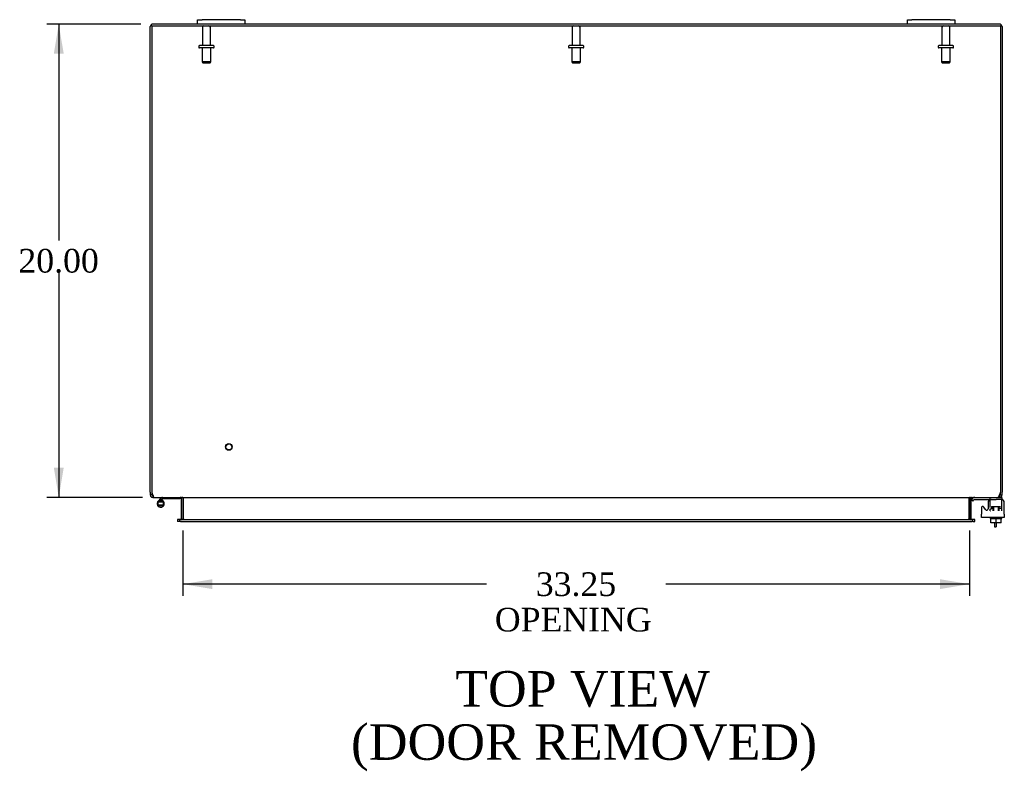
# Model space of a CAD drawing. Header units: inches. Extents: x 6 to 238, y 0 to 158.
# Tile 5 of 10: x 63 to 105, y 113 to 145. Entities that reach past the tile are written whole.
import ezdxf
from ezdxf.enums import TextEntityAlignment as Align

# ---------------------------------------------------------------- set-up
doc = ezdxf.new("R2010")
doc.units = ezdxf.units.IN
doc.header["$MEASUREMENT"] = 0
for name, color, linetype in [('COM40153-1', 7, 'CONTINUOUS'), ('COM42667', 7, 'CONTINUOUS'), ('COM42780', 7, 'CONTINUOUS'), ('COM48499', 7, 'CONTINUOUS'), ('COM70236-5', 7, 'CONTINUOUS'), ('DEFAULT', 7, 'CONTINUOUS'), ('FET07710', 7, 'CONTINUOUS'), ('HNG10620-44B', 7, 'CONTINUOUS'), ('HNG10620-44P', 7, 'CONTINUOUS'), ('SCC19011', 7, 'CONTINUOUS'), ('STD21878', 7, 'CONTINUOUS'), ('STD26094', 7, 'CONTINUOUS'), ('WAF25035', 7, 'CONTINUOUS')]:
    doc.layers.add(name, color=color, linetype=linetype)
doc.styles.add('SEACAD_TIMES_NEW_ROMAN', font='times.ttf')

# ---------------------------------------------------------------- blocks, each defined once
blk = doc.blocks.new('GDIMGGROUP18')
at = {"layer": 'DEFAULT', "linetype": 'Continuous'}
for points in [[(64.41, 143.191), (64.827, 143.191), (64.618, 144.441)], [(64.41, 125.691), (64.618, 124.441), (64.827, 125.691)]]:
    blk.add_hatch(color=136, dxfattribs=at).paths.add_polyline_path(points)
at = {"layer": 'DEFAULT', "color": 136, "linetype": 'Continuous'}
for p, q in [((68.093, 144.441), (64.118, 144.441)), ((64.618, 144.441), (64.618, 135.291)), ((64.618, 133.941), (64.618, 124.441)), ((68.162, 124.441), (64.118, 124.441))]:
    blk.add_line(p, q, dxfattribs=at)
at = {"layer": 'DEFAULT', "color": 136, "linetype": 'Continuous', "style": 'SEACAD_TIMES_NEW_ROMAN'}
blk.add_text('20.00', height=1, dxfattribs=at).set_placement((62.912, 134.941), align=Align.TOP_LEFT)
blk = doc.blocks.new('GDIMGGROUP19')
at = {"layer": 'DEFAULT', "linetype": 'Continuous'}
for points in [[(71.11, 120.567), (71.11, 120.984), (69.86, 120.775)], [(101.86, 120.567), (103.11, 120.775), (101.86, 120.984)]]:
    blk.add_hatch(color=136, dxfattribs=at).paths.add_polyline_path(points)
at = {"layer": 'DEFAULT', "color": 136, "linetype": 'Continuous'}
for p, q in [((69.86, 123.036), (69.86, 120.275)), ((103.11, 123.036), (103.11, 120.275)), ((82.699, 120.775), (69.86, 120.775)), ((103.11, 120.775), (90.271, 120.775))]:
    blk.add_line(p, q, dxfattribs=at)
at = {"layer": 'DEFAULT', "color": 136, "linetype": 'Continuous', "style": 'SEACAD_TIMES_NEW_ROMAN'}
for s, p in [('33.25', (84.778, 121.275)), ('OPENING ', (83.049, 119.775))]:
    blk.add_text(s, height=1, dxfattribs=at).set_placement(p, align=Align.TOP_LEFT)

msp = doc.modelspace()

# ---------------------------------------------------------------- linework, layer by layer
at = {"layer": 'COM40153-1', "color": 7}
for p, q in [((104.163, 123.369), (104.163, 123.191)), ((104.163, 123.191), (104.235, 123.191)), ((104.235, 123.369), (104.235, 123.191))]:
    msp.add_line(p, q, dxfattribs=at)
at = {"layer": 'COM42667', "color": 7}
for p, q in [((103.784, 123.929), (103.721, 124.026)), ((103.894, 124.221), (103.894, 123.961)), ((104.58, 123.738), (104.58, 124.221)), ((103.61, 123.994), (103.61, 123.738)), ((103.61, 123.595), (103.61, 123.738)), ((104.58, 123.595), (103.61, 123.595)), ((104.58, 123.738), (104.58, 123.595))]:
    msp.add_line(p, q, dxfattribs=at)
for centre, radius, start, end in [((103.67, 123.994), 0.06, 32.8455, 180), ((104.019, 124.221), 0.125, 90, 180), ((104.455, 124.221), 0.125, 0, 90), ((103.834, 123.961), 0.06, 212.8455, 0)]:
    msp.add_arc(centre, radius, start, end, dxfattribs=at)
at = {"layer": 'COM42780', "color": 7}
for p, q in [((103.981, 124.011), (103.981, 124.425)), ((104.377, 124.441), (104.481, 124.441)), ((104.481, 124.441), (104.481, 124.346)), ((103.182, 124.348), (103.232, 124.399)), ((103.182, 124.348), (103.249, 124.281)), ((103.249, 124.281), (103.299, 124.332)), ((103.333, 124.346), (104.231, 124.346)), ((103.367, 124.347), (103.367, 124.346)), ((103.367, 124.347), (103.426, 124.347)), ((103.426, 124.347), (103.426, 124.346)), ((103.426, 124.347), (103.455, 124.347)), ((103.455, 124.347), (103.455, 124.346)), ((103.455, 124.347), (103.617, 124.347)), ((103.567, 124.347), (103.567, 124.346)), ((103.617, 124.347), (103.617, 124.346)), ((104.036, 124.059), (104.426, 124.059)), ((104.036, 124.059), (104.036, 123.98)), ((104.106, 123.869), (104.106, 124.059)), ((104.125, 124.059), (104.125, 123.869)), ((104.481, 124.346), (104.231, 124.346)), ((104.338, 123.869), (104.338, 124.059)), ((104.356, 123.869), (104.356, 124.059)), ((104.481, 124.343), (104.481, 124.346)), ((104.481, 124.298), (104.481, 124.346)), ((104.481, 124.009), (104.481, 124.298)), ((104.481, 123.869), (104.481, 124.009)), ((103.981, 123.964), (104.036, 123.964)), ((103.981, 123.869), (103.981, 123.955)), ((103.981, 123.869), (103.997, 123.869)), ((104.036, 123.975), (104.036, 123.964)), ((104.426, 123.964), (104.426, 124.002)), ((104.441, 123.869), (104.452, 123.869))]:
    msp.add_line(p, q, dxfattribs=at)
for radius in [0.143, 0.048]:
    msp.add_arc((103.333, 124.298), radius, 90, 135, dxfattribs=at)
msp.add_ellipse((103.731, 123.34), major_axis=(0, 14.322), ratio=0.017455, start_param=-1.524085, end_param=-1.503851, dxfattribs=at)
msp.add_open_spline([(103.978, 124.338), (103.978, 124.339), (103.977, 124.341), (103.976, 124.344), (103.974, 124.346), (103.973, 124.346)], degree=3, knots=[0.6179659, 0.6179659, 0.6179659, 0.6179659, 0.75, 0.75, 1, 1, 1, 1], dxfattribs=at)
at = {"layer": 'COM48499', "color": 7}
for p, q in [((70.485, 144.441), (68.593, 144.441)), ((100.485, 144.441), (72.485, 144.441)), ((104.377, 144.441), (102.485, 144.441)), ((68.485, 124.667), (68.485, 144.333)), ((104.485, 144.333), (104.485, 124.667)), ((68.485, 124.667), (68.485, 124.549)), ((68.557, 124.549), (68.485, 124.549)), ((68.557, 124.667), (68.557, 124.549)), ((68.593, 124.513), (68.573, 124.518)), ((68.593, 124.513), (68.593, 124.441)), ((68.593, 124.441), (68.662, 124.441)), ((69.786, 124.415), (69.855, 124.435)), ((103.183, 124.415), (103.114, 124.435)), ((104.307, 124.441), (104.377, 124.441)), ((104.377, 124.513), (104.396, 124.518)), ((104.377, 124.513), (104.377, 124.441)), ((104.413, 124.549), (104.413, 124.667)), ((104.413, 124.549), (104.485, 124.549)), ((104.485, 124.549), (104.485, 124.667)), ((69.788, 124.405), (69.788, 123.536)), ((69.86, 124.405), (69.86, 123.536)), ((103.11, 124.405), (103.11, 123.536)), ((103.182, 123.536), (103.182, 124.405)), ((69.7, 123.5), (69.63, 123.5)), ((69.63, 123.5), (69.63, 123.428)), ((69.7, 123.428), (69.63, 123.428)), ((69.724, 123.5), (69.7, 123.5)), ((69.724, 123.428), (69.7, 123.428)), ((69.785, 123.523), (69.836, 123.505)), ((103.184, 123.523), (103.133, 123.505)), ((103.269, 123.5), (103.245, 123.5)), ((103.245, 123.428), (103.269, 123.428)), ((103.34, 123.5), (103.269, 123.5)), ((103.269, 123.428), (103.34, 123.428)), ((103.34, 123.428), (103.34, 123.5))]:
    msp.add_line(p, q, dxfattribs=at)
for centre, radius, start, end in [((68.593, 144.333), 0.108, 90, 180), ((104.377, 144.333), 0.108, 0, 90), ((68.593, 124.549), 0.108, 180, 237.3569), ((68.593, 124.549), 0.109, 237.4482, 269.9087), ((68.593, 124.549), 0.036, 180, 237.3569), ((69.752, 124.405), 0.036, 16.2205, 90), ((69.752, 124.405), 0.108, 0, 16.2205), ((103.218, 124.405), 0.108, 163.7795, 180), ((103.218, 124.405), 0.036, 90.0001, 163.7794), ((104.377, 124.549), 0.108, 270, 302.6431), ((104.377, 124.549), 0.036, 302.6431, 0), ((104.377, 124.549), 0.108, 302.6431, 0), ((69.752, 124.405), 0.036, 0, 16.2205), ((103.218, 124.405), 0.036, 163.7795, 180), ((69.752, 123.536), 0.036, 270, 340.2179), ((69.752, 123.536), 0.036, 340.2179, 0), ((69.752, 123.536), 0.108, 347.0013, 0), ((103.218, 123.536), 0.108, 180, 192.9987), ((103.218, 123.536), 0.036, 180, 199.7821), ((103.218, 123.536), 0.036, 199.7822, 269.9999)]:
    msp.add_arc(centre, radius, start, end, dxfattribs=at)
at = {"layer": 'COM70236-5', "color": 7}
for p, q in [((68.557, 144.369), (104.413, 144.369)), ((68.557, 144.369), (68.557, 124.667)), ((104.413, 144.369), (104.413, 124.667)), ((68.662, 124.441), (104.307, 124.441)), ((69.884, 124.415), (69.884, 124.405)), ((69.884, 123.536), (69.884, 124.405)), ((103.085, 124.405), (103.085, 124.415)), ((103.085, 124.405), (103.085, 123.536)), ((69.764, 123.5), (69.724, 123.5)), ((69.724, 123.5), (69.724, 123.428)), ((69.764, 123.428), (69.724, 123.428)), ((69.764, 123.5), (103.205, 123.5)), ((69.764, 123.428), (103.205, 123.428)), ((69.884, 123.536), (69.884, 123.523)), ((103.085, 123.523), (103.085, 123.536)), ((103.245, 123.5), (103.205, 123.5)), ((103.245, 123.428), (103.205, 123.428)), ((103.245, 123.428), (103.245, 123.5))]:
    msp.add_line(p, q, dxfattribs=at)
for centre, radius, start, end in [((68.807, 124.667), 0.25, 180, 208.1546), ((68.8, 124.594), 0.219, 191.9345, 218.5283), ((68.665, 124.488), 0.0474, 219.5351, 265.4044), ((69.802, 124.297), 0.144, 54.8335, 86.5117), ((103.167, 124.297), 0.144, 93.4883, 125.1665), ((104.304, 124.488), 0.0474, 274.5956, 320.4649), ((104.169, 124.594), 0.219, 321.4717, 348.0655), ((104.163, 124.667), 0.25, 331.8454, 0), ((69.792, 123.689), 0.19, 272.3178, 299.1088), ((103.177, 123.689), 0.19, 240.8912, 267.6822)]:
    msp.add_arc(centre, radius, start, end, dxfattribs=at)
at = {"layer": 'FET07710', "color": 7}
for p, q in [((70.485, 144.628), (70.672, 144.628)), ((70.485, 144.441), (70.485, 144.628)), ((70.672, 144.441), (70.485, 144.441)), ((72.297, 144.628), (70.672, 144.628)), ((72.297, 144.441), (70.672, 144.441)), ((72.297, 144.628), (72.485, 144.628)), ((72.485, 144.441), (72.297, 144.441)), ((72.485, 144.628), (72.485, 144.441)), ((100.485, 144.628), (100.672, 144.628)), ((100.485, 144.441), (100.485, 144.628)), ((100.672, 144.441), (100.485, 144.441)), ((102.297, 144.628), (100.672, 144.628)), ((102.297, 144.441), (100.672, 144.441)), ((102.297, 144.628), (102.485, 144.628)), ((102.485, 144.441), (102.297, 144.441)), ((102.485, 144.628), (102.485, 144.441))]:
    msp.add_line(p, q, dxfattribs=at)
at = {"layer": 'HNG10620-44B', "color": 7}
for p, q in [((69.74, 124.441), (69.74, 124.381)), ((68.924, 124.397), (68.815, 124.288)), ((68.966, 124.354), (68.88, 124.269)), ((68.941, 124.415), (68.924, 124.397)), ((68.924, 124.397), (68.966, 124.354)), ((68.969, 124.326), (68.951, 124.269)), ((68.984, 124.372), (68.966, 124.354)), ((69.74, 124.381), (69.004, 124.381))]:
    msp.add_line(p, q, dxfattribs=at)
for centre, radius, start, end in [((69.004, 124.352), 0.089, 90, 135), ((68.924, 124.179), 0.154, 135, 72.8181), ((69.004, 124.352), 0.029, 90, 135)]:
    msp.add_arc(centre, radius, start, end, dxfattribs=at)
at = {"layer": 'HNG10620-44P', "color": 7}
for p, q in [((68.809, 124.244), (68.809, 124.114)), ((69.039, 124.244), (68.809, 124.244)), ((69.039, 124.114), (68.809, 124.114)), ((69.039, 124.114), (69.039, 124.244))]:
    msp.add_line(p, q, dxfattribs=at)
for centre, start, end in [((68.928, 124.011), 90.9722, 117.1004), ((68.928, 124.348), 242.9006, 269.0262), ((68.919, 124.011), 62.9012, 89.0261), ((68.919, 124.348), 270.9722, 297.1006)]:
    msp.add_arc(centre, 0.262, start, end, dxfattribs=at)
at = {"layer": 'SCC19011', "color": 7}
for p, q in [((104.016, 123.369), (104.016, 123.55)), ((104.231, 123.369), (104.016, 123.369)), ((104.231, 123.369), (104.231, 123.55)), ((104.446, 123.369), (104.231, 123.369)), ((104.446, 123.369), (104.446, 123.55))]:
    msp.add_line(p, q, dxfattribs=at)
at = {"layer": 'STD21878', "color": 7}
for radius in [0.141, 0.125]:
    msp.add_circle((71.807, 126.573), radius, dxfattribs=at)
at = {"layer": 'STD26094', "color": 7}
for p, q in [((70.695, 144.309), (70.695, 143.532)), ((71.025, 143.532), (71.025, 144.309)), ((86.32, 144.309), (86.32, 143.532)), ((86.65, 143.532), (86.65, 144.309)), ((101.945, 144.309), (101.945, 143.532)), ((102.275, 143.532), (102.275, 144.309)), ((70.535, 143.502), (70.535, 143.462)), ((71.155, 143.532), (70.565, 143.532)), ((71.155, 143.432), (70.565, 143.432)), ((70.672, 143.432), (70.672, 142.844)), ((71.047, 142.844), (71.047, 143.432)), ((71.185, 143.462), (71.185, 143.502)), ((86.16, 143.502), (86.16, 143.462)), ((86.78, 143.532), (86.19, 143.532)), ((86.78, 143.432), (86.19, 143.432)), ((86.297, 143.432), (86.297, 142.844)), ((86.672, 142.844), (86.672, 143.432)), ((86.81, 143.462), (86.81, 143.502)), ((101.785, 143.502), (101.785, 143.462)), ((102.405, 143.532), (101.815, 143.532)), ((102.405, 143.432), (101.815, 143.432)), ((101.922, 143.432), (101.922, 142.844)), ((102.297, 142.844), (102.297, 143.432)), ((102.435, 143.462), (102.435, 143.502)), ((71.047, 142.844), (70.672, 142.844)), ((70.672, 142.844), (70.71, 142.807)), ((70.71, 142.807), (71.01, 142.807)), ((71.01, 142.807), (71.047, 142.844)), ((86.672, 142.844), (86.297, 142.844)), ((86.297, 142.844), (86.335, 142.807)), ((86.335, 142.807), (86.635, 142.807)), ((86.635, 142.807), (86.672, 142.844)), ((102.297, 142.844), (101.922, 142.844)), ((101.922, 142.844), (101.96, 142.807)), ((101.96, 142.807), (102.26, 142.807)), ((102.26, 142.807), (102.297, 142.844))]:
    msp.add_line(p, q, dxfattribs=at)
for centre, radius, start, end in [((70.755, 144.309), 0.06, 90, 180), ((70.965, 144.309), 0.06, 0, 90), ((86.38, 144.309), 0.06, 90, 180), ((86.59, 144.309), 0.06, 0, 90), ((102.005, 144.309), 0.06, 90, 180), ((102.215, 144.309), 0.06, 0, 90), ((70.565, 143.502), 0.03, 90, 180), ((70.565, 143.462), 0.03, 180, 270), ((71.155, 143.502), 0.03, 0, 90), ((71.155, 143.462), 0.03, 270, 0), ((86.19, 143.502), 0.03, 90, 180), ((86.19, 143.462), 0.03, 180, 270), ((86.78, 143.502), 0.03, 0, 90), ((86.78, 143.462), 0.03, 270, 0), ((101.815, 143.502), 0.03, 90, 180), ((101.815, 143.462), 0.03, 180, 270), ((102.405, 143.502), 0.03, 0, 90), ((102.405, 143.462), 0.03, 270, 0)]:
    msp.add_arc(centre, radius, start, end, dxfattribs=at)
at = {"layer": 'WAF25035', "color": 7}
for p, q in [((103.981, 123.595), (103.981, 123.55)), ((104.481, 123.55), (104.481, 123.595)), ((103.981, 123.55), (104.481, 123.55))]:
    msp.add_line(p, q, dxfattribs=at)

# ---------------------------------------------------------------- block references
at = {"layer": 'DEFAULT', "color": 7}
for name in ['GDIMGGROUP18', 'GDIMGGROUP19']:
    msp.add_blockref(name, (0, 0), dxfattribs=at)

# ---------------------------------------------------------------- texts
at = {"layer": 'DEFAULT', "color": 7, "style": 'SEACAD_TIMES_NEW_ROMAN'}
for s, p in [('TOP VIEW', (81.376, 117.102)), ('(DOOR REMOVED)', (76.969, 114.852))]:
    msp.add_text(s, height=1.5, dxfattribs=at).set_placement(p, align=Align.TOP_LEFT)

doc.saveas('drawing.dxf')
